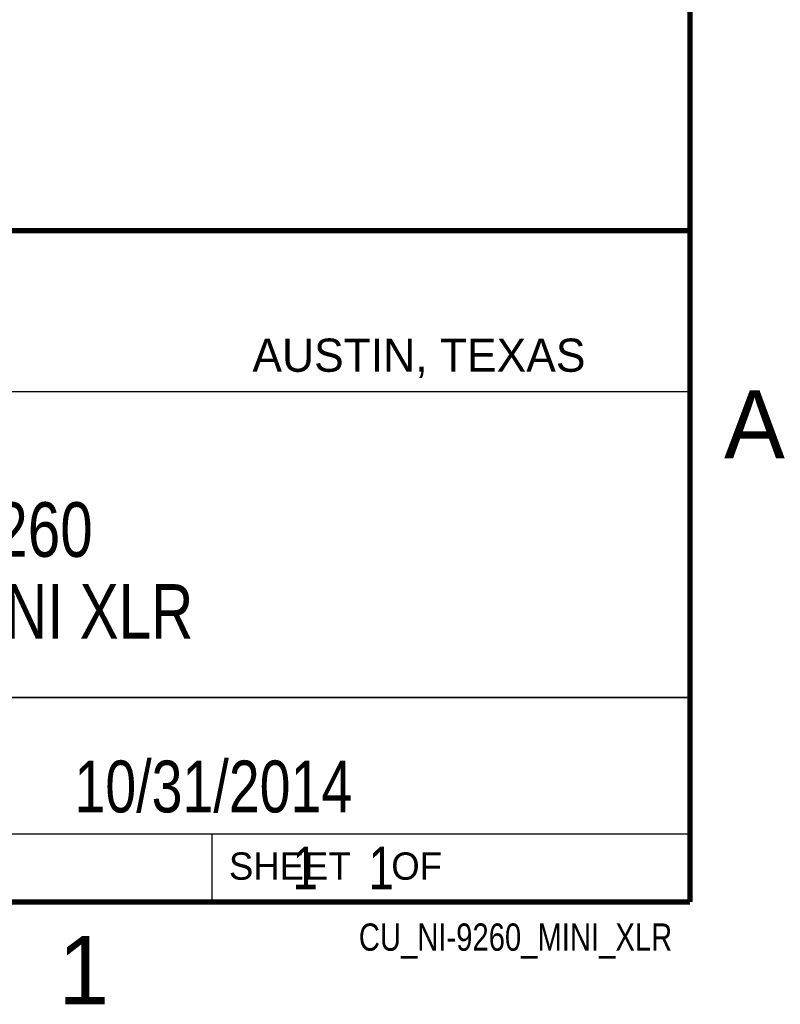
# Model space of a CAD drawing. Header units: inches. Extents: x 0 to 22, y 0 to 17.
# Tile 23 of 32: x 19 to 21.8, y 0.1 to 3.7. Entities that reach past the tile are written whole.
import ezdxf

# ---------------------------------------------------------------- set-up
doc = ezdxf.new("R2010")
doc.units = ezdxf.units.IN
doc.header["$LTSCALE"] = 1.21
doc.header["$MEASUREMENT"] = 0
doc.layers.get('0').update_dxf_attribs({"linetype": 'CONTINUOUS'})
doc.layers.add('DETAIL', color=7, linetype='CONTINUOUS')
doc.layers.add('NOTE', color=7, linetype='CONTINUOUS')
doc.styles.get("Standard").update_dxf_attribs({"font": 'txt', "width": 0.8})
doc.styles.add('TEXTSTYLE_2', font='txt')

msp = doc.modelspace()

# ---------------------------------------------------------------- linework, layer by layer
at = {"color": 2, "linetype": 'CONTINUOUS'}
for p, q in [((16.3737, 2.9596), (21.5037, 2.9596)), ((16.375, 2.96), (21.5, 2.96)), ((21.5037, 2.9596), (21.5037, 1.2496)), ((16.7288, 2.37), (21.5, 2.37)), ((16.3737, 1.2496), (21.5037, 1.2496)), ((18.01, 1.25), (21.5, 1.25)), ((21.5, 1.25), (21.5, 0.75)), ((16.375, 0.75), (21.5, 0.75)), ((18.01, 0.75), (21.5, 0.75)), ((19.75, 0.75), (21.5, 0.75)), ((19.75, 0.75), (19.75, 0.5)), ((21.5, 0.75), (21.5, 0.5)), ((19.75, 0.5), (21.5, 0.5)), ((20.4977, 0.4994), (21.4977, 0.4994)), ((20.4977, 0.4994), (20.4977, 0.4989)), ((20.4977, 0.4989), (21.4977, 0.4989)), ((21.4977, 0.4994), (21.4977, 0.4989))]:
    msp.add_line(p, q, dxfattribs=at)
at = {"color": 7, "linetype": 'CONTINUOUS', "const_width": 0.02}
for points in [[(21.5, 0.5), (21.5, 16.5)], [(13.6, 2.9595), (21.5, 2.96)], [(0.5, 0.5), (21.5, 0.5)]]:
    msp.add_lwpolyline(points, dxfattribs=at)

# ---------------------------------------------------------------- texts
at = {"color": 2, "linetype": 'CONTINUOUS', "attachment_point": 1, "line_spacing_factor": 0.9, "style": 'TEXTSTYLE_2'}
for s, insert, char_height, width in [('AUSTIN, TEXAS', (19.898, 2.5642), 0.121576, 1.580488), ('A', (21.625, 2.375), 0.25, 0.25), ('SHEET    OF', (19.8121, 0.6815), 0.1, 1.1), ('1', (19.1875, 0.375), 0.25, 0.25)]:
    msp.add_mtext(s, dxfattribs=dict(at, insert=insert, char_height=char_height, width=width))
at = {"layer": 'DETAIL', "color": 7, "linetype": 'CONTINUOUS', "insert": (19.8125, 0.7031), "char_height": 0.15625, "width": 1.375, "attachment_point": 1, "line_spacing_factor": 0.9}
msp.add_mtext('     1    1', dxfattribs=at)
at = {"layer": 'DETAIL', "color": 2, "linetype": 'CONTINUOUS', "insert": (21.4352, 0.4213), "char_height": 0.1, "width": 1.52, "attachment_point": 3, "line_spacing_factor": 0.9}
msp.add_mtext('CU_NI-9260_MINI_XLR', dxfattribs=at)
at = {"layer": 'NOTE', "color": 7, "linetype": 'CONTINUOUS', "attachment_point": 2, "line_spacing_factor": 0.9}
for s, insert, char_height, width in [('NI 9260\\P2 CH-MINI XLR', (18.9387, 1.9646), 0.2, 2.08), ('10/31/2014 ', (19.755, 1.0181), 0.19, 1.672)]:
    msp.add_mtext(s, dxfattribs=dict(at, insert=insert, char_height=char_height, width=width))

doc.saveas('drawing.dxf')
